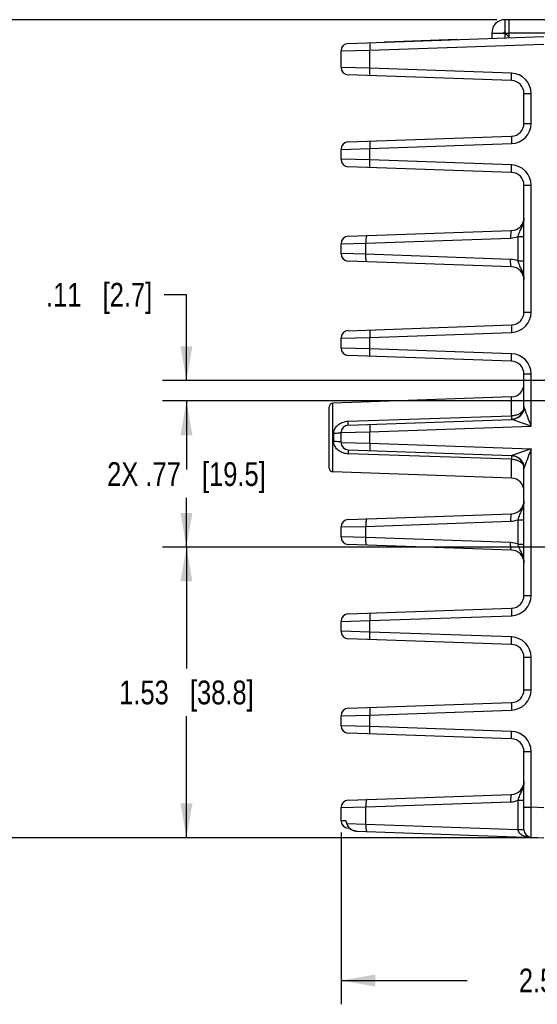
# Model space of a CAD drawing. Header units: inches. Extents: x 0 to 34, y 0 to 22.
# Tile 59 of 101: x 11.5 to 14.3, y 8.1 to 13.2. Entities that reach past the tile are written whole.
import ezdxf

# ---------------------------------------------------------------- set-up
doc = ezdxf.new("R2010")
doc.units = ezdxf.units.IN
doc.header["$LTSCALE"] = 1.87
doc.header["$MEASUREMENT"] = 0
doc.layers.get('0').update_dxf_attribs({"linetype": 'CONTINUOUS'})
doc.layers.add('02___PRT_ALL_AXES', color=7, linetype='CONTINUOUS')
doc.layers.add('DIMENSIONS', color=7, linetype='CONTINUOUS')
doc.styles.get("Standard").update_dxf_attribs({"font": 'txt', "width": 0.8})
doc.dimstyles.new('DIMSTYLE_1', dxfattribs={"dimtxt": 0.125, "dimasz": 0.18, "dimexe": 0.125, "dimexo": 0.0625, "dimgap": 0.0625, "dimtad": 0, "dimtih": 1, "dimtoh": 1, "dimzin": 4, "dimdsep": 46, "dimtxsty": 'STANDARD', "dimblk": '_FILLED', "dimblk1": '_FILLED', "dimblk2": '_FILLED', "dimcen": 0.09, "dimazin": 1, "dimtp": 0.001, "dimtm": 0.001, "dimtfac": 1, "dimtofl": 0, "dimtmove": 0, "dimatfit": 3, "dimldrblk": '_FILLED', "dimfxl": 1, "dimtolj": 1, "dimtzin": 4, "dimarcsym": 0})

# ---------------------------------------------------------------- blocks, each defined once
blk = doc.blocks.new('_FILLED')
at = {"color": 0, "linetype": 'BYBLOCK'}
blk.add_solid([(0, 0), (-1, 0.174), (-1, -0.174)], dxfattribs=at)
blk = doc.blocks.new('*D4')
at = {"layer": 'DIMENSIONS', "color": 2, "linetype": 'CONTINUOUS'}
for p, q in [((14.0535, 13.2258), (10.7975, 13.2258)), ((10.9225, 13.2258), (10.9225, 11.2015)), ((10.9225, 8.9272), (10.9225, 10.9515)), ((14.2678, 8.9272), (10.7975, 8.9272))]:
    blk.add_line(p, q, dxfattribs=at)
at = {"layer": 'DIMENSIONS', "color": 2, "linetype": 'CONTINUOUS', "xscale": 0.18, "yscale": 0.18, "zscale": 0.18}
for p, rotation in [((10.9225, 13.2258), 90), ((10.9225, 8.9272), 270)]:
    blk.add_blockref('_FILLED', p, dxfattribs=dict(at, rotation=rotation))
at = {"layer": 'DIMENSIONS', "color": 2, "linetype": 'CONTINUOUS', "insert": (10.9225, 11.139), "char_height": 0.125, "width": 1.225, "attachment_point": 2, "line_spacing_factor": 0.9}
blk.add_mtext('4.30{\\ftxt.shx;\\W1.000000;\\H0.125000; }[109.2]', dxfattribs=at)
blk = doc.blocks.new('*D18')
at = {"layer": 'DIMENSIONS', "color": 2, "linetype": 'CONTINUOUS'}
for p, q in [((15.8089, 10.477), (15.8089, 8.0522)), ((13.2345, 8.9541), (13.2345, 8.0522)), ((13.2345, 8.1772), (13.8967, 8.1772)), ((15.8089, 8.1772), (15.1467, 8.1772))]:
    blk.add_line(p, q, dxfattribs=at)
at = {"layer": 'DIMENSIONS', "color": 2, "linetype": 'CONTINUOUS', "xscale": 0.18, "yscale": 0.18, "zscale": 0.18, "rotation": 180}
blk.add_blockref('_FILLED', (13.2345, 8.1772), dxfattribs=at)
at = {"layer": 'DIMENSIONS', "color": 2, "linetype": 'CONTINUOUS', "xscale": 0.18, "yscale": 0.18, "zscale": 0.18}
blk.add_blockref('_FILLED', (15.8089, 8.1772), dxfattribs=at)
at = {"layer": 'DIMENSIONS', "color": 2, "linetype": 'CONTINUOUS', "insert": (14.5217, 8.2397), "char_height": 0.125, "width": 1.125, "attachment_point": 2, "line_spacing_factor": 0.9}
blk.add_mtext('2.57{\\ftxt.shx;\\W1.000000;\\H0.125000; }[65.4]', dxfattribs=at)
blk = doc.blocks.new('*D19')
at = {"layer": 'DIMENSIONS', "color": 2, "linetype": 'CONTINUOUS'}
for p, q in [((16.0769, 11.2225), (12.2975, 11.2225)), ((12.4225, 11.2225), (12.4225, 10.9633)), ((12.4225, 10.4542), (12.4225, 10.7133)), ((16.0769, 10.4542), (12.2975, 10.4542))]:
    blk.add_line(p, q, dxfattribs=at)
at = {"layer": 'DIMENSIONS', "color": 2, "linetype": 'CONTINUOUS', "xscale": 0.18, "yscale": 0.18, "zscale": 0.18}
for p, rotation in [((12.4225, 11.2225), 90), ((12.4225, 10.4542), 270)]:
    blk.add_blockref('_FILLED', p, dxfattribs=dict(at, rotation=rotation))
at = {"layer": 'DIMENSIONS', "color": 2, "linetype": 'CONTINUOUS', "insert": (12.4225, 10.9008), "char_height": 0.125, "width": 1.325, "attachment_point": 2, "line_spacing_factor": 0.9}
blk.add_mtext('2X .77{\\ftxt.shx;\\W1.000000;\\H0.125000; }[19.5]', dxfattribs=at)
blk = doc.blocks.new('*D20')
at = {"layer": 'DIMENSIONS', "color": 2, "linetype": 'CONTINUOUS'}
for p, q in [((12.4225, 11.7804), (12.305, 11.7804)), ((12.4225, 11.3302), (12.4225, 11.7804)), ((16.0769, 11.3302), (12.2975, 11.3302)), ((16.0769, 11.2225), (12.2975, 11.2225)), ((12.4225, 11.2225), (12.4225, 10.8625))]:
    blk.add_line(p, q, dxfattribs=at)
at = {"layer": 'DIMENSIONS', "color": 2, "linetype": 'CONTINUOUS', "xscale": 0.18, "yscale": 0.18, "zscale": 0.18}
for p, rotation in [((12.4225, 11.3302), 270), ((12.4225, 11.2225), 90)]:
    blk.add_blockref('_FILLED', p, dxfattribs=dict(at, rotation=rotation))
at = {"layer": 'DIMENSIONS', "color": 2, "linetype": 'CONTINUOUS', "insert": (12.2425, 11.8429), "char_height": 0.125, "width": 0.925, "attachment_point": 3, "line_spacing_factor": 0.9}
blk.add_mtext('.11{\\ftxt.shx;\\W1.000000;\\H0.125000; }[2.7]', dxfattribs=at)
blk = doc.blocks.new('*D21')
at = {"layer": 'DIMENSIONS', "color": 2, "linetype": 'CONTINUOUS'}
for p, q in [((16.0769, 10.4542), (12.2975, 10.4542)), ((12.4225, 10.4542), (12.4225, 9.8159)), ((12.4225, 8.9276), (12.4225, 9.5659)), ((14.2376, 8.9276), (12.2975, 8.9276))]:
    blk.add_line(p, q, dxfattribs=at)
at = {"layer": 'DIMENSIONS', "color": 2, "linetype": 'CONTINUOUS', "xscale": 0.18, "yscale": 0.18, "zscale": 0.18}
for p, rotation in [((12.4225, 10.4542), 90), ((12.4225, 8.9276), 270)]:
    blk.add_blockref('_FILLED', p, dxfattribs=dict(at, rotation=rotation))
at = {"layer": 'DIMENSIONS', "color": 2, "linetype": 'CONTINUOUS', "insert": (12.4225, 9.7534), "char_height": 0.125, "width": 1.125, "attachment_point": 2, "line_spacing_factor": 0.9}
blk.add_mtext('1.53{\\ftxt.shx;\\W1.000000;\\H0.125000; }[38.8]', dxfattribs=at)

msp = doc.modelspace()

# ---------------------------------------------------------------- linework, layer by layer
at = {"color": 3, "linetype": 'CONTINUOUS'}
for p, q in [((14.096, 13.1302), (14.096, 13.2258)), ((14.116, 13.2258), (14.096, 13.2258)), ((14.116, 13.2258), (14.116, 13.1309)), ((14.026, 13.1558), (14.026, 13.1277)), ((14.026, 13.1558), (14.116, 13.1558)), ((14.1208, 13.1311), (14.096, 13.1558))]:
    msp.add_line(p, q, dxfattribs=at)
at = {"color": 7, "linetype": 'CONTINUOUS'}
for p, q in [((13.2725, 13.1014), (14.3001, 13.1373)), ((13.3865, 13.0661), (14.3001, 13.098)), ((13.4648, 13.1097), (13.4669, 13.1098)), ((13.4649, 13.1081), (13.4648, 13.1097)), ((13.4669, 13.1082), (13.4669, 13.1098)), ((13.4671, 13.1098), (13.8449, 13.123)), ((13.4671, 13.1082), (13.4671, 13.1098)), ((13.4735, 13.11), (13.4736, 13.1085)), ((13.4775, 13.1086), (13.4774, 13.1102)), ((13.5112, 13.1098), (13.5111, 13.1113)), ((13.5152, 13.1099), (13.5152, 13.1115)), ((13.5557, 13.1113), (13.5556, 13.1129)), ((13.6183, 13.1135), (13.6183, 13.1151)), ((13.7282, 13.1173), (13.7281, 13.1189)), ((13.845, 13.1214), (13.8449, 13.123)), ((13.2345, 13.0621), (13.3865, 13.0661)), ((13.2345, 12.9748), (13.2345, 13.0621)), ((13.3865, 12.9708), (13.3865, 13.0661)), ((13.3865, 12.9708), (13.2345, 12.9748)), ((14.1305, 12.9055), (13.2725, 12.9355)), ((14.1305, 12.9449), (13.3865, 12.9708)), ((14.1951, 12.6808), (14.1951, 12.8386)), ((14.1951, 12.8386), (14.2331, 12.8386)), ((14.2331, 12.6808), (14.2331, 12.8386)), ((14.1951, 12.6808), (14.2331, 12.6808)), ((13.2725, 12.5839), (14.1305, 12.6139)), ((13.3865, 12.5486), (14.1305, 12.5746)), ((13.2345, 12.5446), (13.3865, 12.5486)), ((13.2345, 12.4927), (13.2345, 12.5446)), ((13.3865, 12.4887), (13.3865, 12.5486)), ((13.3865, 12.4887), (13.2345, 12.4927)), ((14.1305, 12.4627), (13.3865, 12.4887)), ((14.1305, 12.4234), (13.2725, 12.4533)), ((14.1951, 11.6887), (14.1951, 12.3565)), ((14.1951, 12.3565), (14.2331, 12.3565)), ((14.2331, 11.6887), (14.2331, 12.3565)), ((13.2725, 12.0879), (14.1305, 12.1178)), ((13.3646, 12.0519), (14.125, 12.0785)), ((14.1626, 12.0868), (14.1626, 11.9584)), ((14.1626, 12.0867), (14.1951, 12.0867)), ((13.2345, 12.0485), (13.3646, 12.0519)), ((13.2345, 11.9966), (13.2345, 12.0485)), ((13.3646, 11.9932), (13.3646, 12.0519)), ((13.3646, 11.9932), (13.2345, 11.9966)), ((14.1305, 11.9273), (13.2725, 11.9573)), ((14.125, 11.9666), (13.3646, 11.9932)), ((14.1626, 11.9584), (14.1951, 11.9584)), ((14.1951, 11.6887), (14.2331, 11.6887)), ((13.2725, 11.5918), (14.1305, 11.6218)), ((13.2345, 11.5525), (13.3865, 11.5564)), ((13.2345, 11.5005), (13.2345, 11.5525)), ((13.3865, 11.5564), (14.1305, 11.5824)), ((13.3865, 11.4966), (13.3865, 11.5564)), ((13.3865, 11.4966), (13.2345, 11.5005)), ((14.1305, 11.4706), (13.3865, 11.4966)), ((14.1305, 11.4312), (13.2725, 11.4612)), ((14.1951, 11.1925), (14.1951, 11.3644)), ((14.1951, 11.3643), (14.2331, 11.3643)), ((14.2331, 11.0899), (14.2331, 11.3643)), ((14.1305, 11.2439), (13.1915, 11.2111)), ((14.1305, 11.1441), (14.1305, 11.2439)), ((13.1725, 10.8695), (13.1725, 11.1914)), ((13.1915, 10.8498), (13.1915, 11.2111)), ((14.1951, 11.1925), (14.1951, 11.1925)), ((13.2725, 11.1166), (14.1305, 11.1441)), ((13.2725, 11.0957), (14.1305, 11.1257)), ((14.1422, 11.1215), (14.1306, 11.1257)), ((13.3865, 11.0604), (14.2331, 11.0899)), ((14.2331, 11.0899), (14.1422, 11.1215)), ((13.1965, 11.0091), (13.1965, 11.0518)), ((13.2345, 11.0564), (13.3865, 11.0604)), ((13.2345, 11.0045), (13.2345, 11.0564)), ((13.3865, 11.0005), (13.3865, 11.0604)), ((13.2345, 11.0045), (13.3865, 11.0005)), ((13.3865, 11.0005), (14.2331, 10.9709)), ((14.2331, 10.9709), (14.1424, 10.9395)), ((14.2331, 10.2005), (14.2331, 10.9709)), ((13.2725, 10.9651), (14.1305, 10.9352)), ((14.1305, 10.9168), (13.2725, 10.9443)), ((14.1305, 10.9168), (14.1307, 10.9266)), ((14.1305, 10.817), (14.1305, 10.9168)), ((14.1424, 10.9395), (14.1306, 10.9352)), ((14.1951, 10.2005), (14.1951, 10.8683)), ((14.1305, 10.817), (13.1915, 10.8498)), ((13.2725, 10.5997), (14.1305, 10.6296)), ((13.2345, 10.5603), (13.3646, 10.5637)), ((13.2345, 10.5084), (13.2345, 10.5603)), ((13.3646, 10.5637), (14.125, 10.5903)), ((13.3646, 10.505), (13.3646, 10.5637)), ((14.1626, 10.5986), (14.1626, 10.4702)), ((14.1626, 10.5986), (14.1951, 10.5986)), ((13.3646, 10.505), (13.2345, 10.5084)), ((14.125, 10.4785), (13.3646, 10.505)), ((14.1305, 10.4391), (13.2725, 10.4691)), ((14.1626, 10.4702), (14.1951, 10.4702)), ((14.1951, 10.2005), (14.2331, 10.2005)), ((13.2725, 10.1036), (14.1305, 10.1336)), ((13.3865, 10.0683), (14.1305, 10.0942)), ((13.2345, 10.0643), (13.3865, 10.0683)), ((13.2345, 10.0124), (13.2345, 10.0643)), ((13.3865, 10.0084), (13.3865, 10.0683)), ((13.3865, 10.0084), (13.2345, 10.0124)), ((14.1305, 9.9824), (13.3865, 10.0084)), ((14.1305, 9.943), (13.2725, 9.973)), ((14.1951, 9.7044), (14.1951, 9.8762)), ((14.1951, 9.8762), (14.2331, 9.8762)), ((14.2331, 9.7044), (14.2331, 9.8762)), ((14.1951, 9.7044), (14.2331, 9.7044)), ((13.2725, 9.6076), (14.1305, 9.6375)), ((13.2345, 9.5682), (13.3865, 9.5722)), ((13.3865, 9.5722), (14.1305, 9.5982)), ((13.3865, 9.5123), (13.3865, 9.5722)), ((13.2345, 9.5163), (13.2345, 9.5682)), ((13.3865, 9.5123), (13.2345, 9.5163)), ((14.1305, 9.447), (13.2725, 9.4769)), ((14.1305, 9.4863), (13.3865, 9.5123)), ((14.1951, 8.9693), (14.1951, 9.3801)), ((14.1951, 9.3801), (14.2331, 9.3801)), ((14.2331, 9.0873), (14.2331, 9.3801)), ((13.2725, 9.1254), (14.1305, 9.1554)), ((13.3646, 9.0895), (14.125, 9.116)), ((14.1626, 9.1243), (14.1626, 8.9715)), ((14.1626, 9.1243), (14.1951, 9.1243)), ((13.2345, 9.0861), (13.3646, 9.0895)), ((13.2345, 9.0166), (13.2345, 9.0861)), ((13.3646, 8.9994), (13.3646, 9.0895)), ((14.1951, 9.0873), (14.2331, 9.0873)), ((14.3001, 9.085), (14.2331, 9.0873)), ((13.2604, 9.0159), (13.2345, 9.0166)), ((13.2627, 9.0084), (13.2604, 9.0159)), ((13.2629, 9.005), (13.2637, 9.0027)), ((13.2629, 9.005), (13.2629, 9.005)), ((13.2637, 9.0027), (13.2644, 9.0007)), ((13.2647, 9.0027), (13.2645, 9.0033)), ((13.265, 9.002), (13.2647, 9.0027)), ((13.2644, 9.0007), (13.2646, 9.0015)), ((13.2644, 9.0007), (13.2662, 8.996)), ((13.2646, 9.0015), (13.265, 9.002)), ((13.265, 9.002), (13.3646, 8.9994)), ((13.2662, 8.996), (13.2708, 8.9872)), ((13.2708, 8.9872), (13.2782, 8.978)), ((13.2792, 8.977), (13.2725, 8.9773)), ((13.2782, 8.978), (13.2813, 8.9751)), ((13.2792, 8.977), (13.2813, 8.9751)), ((13.2813, 8.9751), (13.2816, 8.9754)), ((13.2813, 8.9751), (13.2848, 8.9723)), ((13.2813, 8.9751), (13.2848, 8.9723)), ((13.2848, 8.9723), (13.2975, 8.9658)), ((13.2975, 8.9658), (13.3125, 8.9624)), ((13.3125, 8.9624), (13.3197, 8.9618)), ((13.3197, 8.9618), (14.3001, 8.9276)), ((13.3646, 8.9994), (14.1626, 8.9715)), ((14.1626, 8.9715), (14.1951, 8.9715))]:
    msp.add_line(p, q, dxfattribs=at)
at = {"color": 3, "linetype": 'CONTINUOUS'}
for radius in [0.07, 0.00691]:
    msp.add_arc((14.096, 13.1558), radius, 89.9969, 179.9969, dxfattribs=at)
at = {"color": 7, "linetype": 'CONTINUOUS'}
for centre, radius, start, end in [((14.096, 13.1558), 0.00395, 89.9969, 179.9969), ((13.2738, 13.0621), 0.0394, 92, 180), ((13.2738, 12.9748), 0.0394, 179.9999, 267.9982), ((14.1268, 12.8386), 0.1063, 0.0014, 87.9986), ((14.1282, 12.8386), 0.0669, 0.001, 88.0007), ((14.1268, 12.6808), 0.1063, 272.0014, 359.9986), ((14.1282, 12.6808), 0.0669, 271.9993, 359.999), ((13.2738, 12.5446), 0.0394, 92.0018, 180.0001), ((13.2738, 12.4927), 0.0394, 179.9999, 267.9982), ((14.1268, 12.3565), 0.1063, 0.0014, 87.9986), ((14.1282, 12.3565), 0.0669, 0.001, 88.0007), ((14.1282, 12.1847), 0.0669, 271.9973, 359.999), ((13.2738, 12.0485), 0.0394, 92, 180), ((13.2738, 11.9966), 0.0394, 180, 268), ((14.1282, 11.8604), 0.0669, 0.0038, 88.0027), ((14.1268, 11.6887), 0.1063, 272.0014, 359.9986), ((14.1282, 11.6887), 0.0669, 271.9993, 359.999), ((13.2738, 11.5525), 0.0394, 92.0018, 180.0001), ((13.2738, 11.5005), 0.0394, 180, 268), ((14.1268, 11.3643), 0.1063, 0.0014, 87.9986), ((14.1282, 11.3643), 0.0669, 0.001, 88.0007), ((14.1282, 11.3108), 0.0669, 272, 360), ((13.1921, 11.1914), 0.0197, 92, 180), ((14.1282, 11.1926), 0.0669, 272, 360), ((13.3596, 11.1256), 0.7712, 0.6467, 1.376), ((13.2738, 11.0564), 0.0394, 92.0018, 180.0001), ((13.2738, 11.0045), 0.0394, 180, 267.9981), ((14.1282, 10.8683), 0.0669, 360, 88), ((13.1921, 10.8695), 0.0197, 180, 268), ((14.1282, 10.7501), 0.0669, 0, 88), ((14.1282, 10.6965), 0.0669, 271.9973, 359.999), ((13.2738, 10.5603), 0.0394, 92, 180), ((13.2738, 10.5084), 0.0394, 180, 268), ((14.1282, 10.3722), 0.0669, 0.0038, 88.0027), ((14.1268, 10.2005), 0.1063, 272.0014, 359.9986), ((14.1282, 10.2005), 0.0669, 271.9993, 359.999), ((13.2738, 10.0643), 0.0394, 92, 180), ((13.2738, 10.0124), 0.0394, 179.9999, 267.9982), ((14.1268, 9.8762), 0.1063, 0.0014, 87.9986), ((14.1282, 9.8762), 0.0669, 0.001, 88.0007), ((14.1268, 9.7044), 0.1063, 272.0014, 359.9986), ((14.1282, 9.7044), 0.0669, 271.9993, 359.999), ((13.2738, 9.5682), 0.0394, 92.0018, 180.0001), ((13.2738, 9.5163), 0.0394, 180, 268), ((14.1268, 9.3801), 0.1063, 0.0014, 87.9986), ((14.1282, 9.3801), 0.0669, 0.001, 88.0007), ((14.1282, 9.2223), 0.0669, 271.9967, 360), ((13.2738, 9.0861), 0.0394, 92, 180), ((13.2738, 9.0166), 0.0394, 180, 268), ((13.4406, 9.0685), 0.1878, 198.6594, 199.481), ((13.2961, 9.0168), 0.0358, 203.3312, 209.3435), ((13.6247, 9.1337), 0.3831, 199.4875, 199.8912), ((13.3703, 9.0363), 0.1107, 198.012, 198.5536), ((13.3207, 9.0179), 0.0578, 208.8667, 214.5001), ((13.3193, 9.017), 0.0562, 214.5035, 221.0004), ((13.3181, 9.0159), 0.0545, 220.9997, 228.0464), ((13.3219, 9.0379), 0.0761, 262.2467, 263.5135), ((13.3225, 9.0441), 0.0823, 263.5584, 268.0464), ((13.9324, 8.9638), 0.2303, 1.6508, 1.9339), ((14.2345, 8.9693), 0.0394, 180, 268)]:
    msp.add_arc(centre, radius, start, end, dxfattribs=at)
for points, knots in [([(13.3865, 13.1054), (13.3864, 13.1054), (13.3863, 13.1051), (13.3862, 13.1046), (13.3861, 13.1036), (13.386, 13.1016), (13.3859, 13.0983), (13.3859, 13.0935), (13.3859, 13.0876), (13.3861, 13.0784), (13.3863, 13.0711), (13.3865, 13.0661)], [0, 0, 0, 0, 0.005911, 0.020689, 0.044676, 0.077779, 0.170232, 0.29432, 0.445489, 0.618082, 1, 1, 1, 1]), ([(13.3865, 12.9315), (13.3864, 12.9315), (13.3863, 12.9318), (13.3862, 12.9323), (13.3861, 12.9333), (13.386, 12.9353), (13.3859, 12.9386), (13.3859, 12.9434), (13.3859, 12.9493), (13.3861, 12.9585), (13.3863, 12.9658), (13.3865, 12.9708)], [0, 0, 0, 0, 0.005911, 0.020689, 0.044676, 0.077779, 0.170232, 0.29432, 0.445489, 0.618082, 1, 1, 1, 1]), ([(14.1305, 12.9055), (14.1304, 12.9055), (14.1303, 12.9059), (14.1302, 12.9064), (14.1302, 12.9073), (14.13, 12.9093), (14.13, 12.9126), (14.1299, 12.9174), (14.13, 12.9233), (14.1301, 12.9326), (14.1303, 12.9398), (14.1305, 12.9449)], [0, 0, 0, 0, 0.005911, 0.020689, 0.044676, 0.077779, 0.170232, 0.29432, 0.445489, 0.618082, 1, 1, 1, 1]), ([(13.3865, 12.5879), (13.3864, 12.5879), (13.3863, 12.5876), (13.3862, 12.5871), (13.3861, 12.5861), (13.386, 12.5841), (13.3859, 12.5808), (13.3859, 12.576), (13.3859, 12.5701), (13.3861, 12.5609), (13.3863, 12.5536), (13.3865, 12.5486)], [0, 0, 0, 0, 0.005911, 0.020689, 0.044676, 0.077779, 0.170232, 0.29432, 0.445489, 0.618082, 1, 1, 1, 1]), ([(14.1305, 12.6139), (14.1304, 12.6139), (14.1303, 12.6135), (14.1302, 12.613), (14.1302, 12.6121), (14.13, 12.6101), (14.13, 12.6068), (14.1299, 12.602), (14.13, 12.5961), (14.1301, 12.5868), (14.1303, 12.5796), (14.1305, 12.5746)], [0, 0, 0, 0, 0.005911, 0.020689, 0.044676, 0.077779, 0.170232, 0.29432, 0.445489, 0.618082, 1, 1, 1, 1]), ([(13.3865, 12.4493), (13.3864, 12.4493), (13.3863, 12.4497), (13.3862, 12.4502), (13.3861, 12.4512), (13.386, 12.4531), (13.3859, 12.4564), (13.3859, 12.4612), (13.3859, 12.4671), (13.3861, 12.4764), (13.3863, 12.4837), (13.3865, 12.4887)], [0, 0, 0, 0, 0.005911, 0.020689, 0.044676, 0.077779, 0.170232, 0.29432, 0.445489, 0.618082, 1, 1, 1, 1]), ([(14.1305, 12.4234), (14.1304, 12.4234), (14.1303, 12.4237), (14.1302, 12.4242), (14.1302, 12.4252), (14.13, 12.4271), (14.13, 12.4304), (14.1299, 12.4353), (14.13, 12.4411), (14.1301, 12.4504), (14.1303, 12.4577), (14.1305, 12.4627)], [0, 0, 0, 0, 0.005911, 0.020689, 0.044676, 0.077779, 0.170232, 0.29432, 0.445489, 0.618082, 1, 1, 1, 1]), ([(14.1951, 12.1847), (14.1951, 12.1762), (14.1924, 12.1591), (14.1827, 12.1352), (14.1712, 12.1118), (14.1652, 12.0953), (14.1626, 12.0868)], [0, 0, 0, 0, 0.245872, 0.492875, 0.742404, 1, 1, 1, 1]), ([(14.1305, 12.1178), (14.13, 12.1178), (14.1288, 12.1168), (14.1272, 12.1129), (14.1257, 12.1049), (14.1249, 12.0928), (14.1249, 12.0835), (14.125, 12.0785)], [0, 0, 0, 0, 0.037517, 0.10062, 0.316173, 0.630711, 1, 1, 1, 1]), ([(13.3701, 12.0913), (13.3696, 12.0913), (13.3684, 12.0903), (13.3667, 12.0863), (13.3653, 12.0783), (13.3644, 12.0662), (13.3644, 12.0569), (13.3646, 12.0519)], [0, 0, 0, 0, 0.037517, 0.10062, 0.316173, 0.630711, 1, 1, 1, 1]), ([(13.3701, 11.9539), (13.3696, 11.9539), (13.3684, 11.9549), (13.3667, 11.9588), (13.3653, 11.9668), (13.3644, 11.9789), (13.3644, 11.9882), (13.3646, 11.9932)], [0, 0, 0, 0, 0.037517, 0.10062, 0.316173, 0.630711, 1, 1, 1, 1]), ([(14.1305, 11.9273), (14.13, 11.9273), (14.1288, 11.9283), (14.1272, 11.9322), (14.1257, 11.9402), (14.1249, 11.9524), (14.1249, 11.9616), (14.125, 11.9666)], [0, 0, 0, 0, 0.037517, 0.10062, 0.316173, 0.630711, 1, 1, 1, 1]), ([(14.1626, 11.9584), (14.1652, 11.9498), (14.1712, 11.9333), (14.1827, 11.9099), (14.1924, 11.886), (14.1951, 11.8689), (14.1951, 11.8604)], [0, 0, 0, 0, 0.257592, 0.507122, 0.754131, 1, 1, 1, 1]), ([(13.3865, 11.5958), (13.3864, 11.5958), (13.3863, 11.5954), (13.3862, 11.5949), (13.3861, 11.5939), (13.386, 11.592), (13.3859, 11.5887), (13.3859, 11.5839), (13.3859, 11.578), (13.3861, 11.5687), (13.3863, 11.5615), (13.3865, 11.5564)], [0, 0, 0, 0, 0.005911, 0.020689, 0.044676, 0.077779, 0.170232, 0.29432, 0.445489, 0.618082, 1, 1, 1, 1]), ([(14.1305, 11.6218), (14.1304, 11.6218), (14.1303, 11.6214), (14.1302, 11.6209), (14.1302, 11.6199), (14.13, 11.618), (14.13, 11.6147), (14.1299, 11.6099), (14.13, 11.604), (14.1301, 11.5947), (14.1303, 11.5874), (14.1305, 11.5824)], [0, 0, 0, 0, 0.005911, 0.020689, 0.044676, 0.077779, 0.170232, 0.29432, 0.445489, 0.618082, 1, 1, 1, 1]), ([(13.3865, 11.4572), (13.3864, 11.4572), (13.3863, 11.4576), (13.3862, 11.4581), (13.3861, 11.4591), (13.386, 11.461), (13.3859, 11.4643), (13.3859, 11.4691), (13.3859, 11.475), (13.3861, 11.4843), (13.3863, 11.4916), (13.3865, 11.4966)], [0, 0, 0, 0, 0.005911, 0.020689, 0.044676, 0.077779, 0.170232, 0.29432, 0.445489, 0.618082, 1, 1, 1, 1]), ([(14.1305, 11.4312), (14.1304, 11.4312), (14.1303, 11.4316), (14.1302, 11.4321), (14.1302, 11.4331), (14.13, 11.435), (14.13, 11.4383), (14.1299, 11.4431), (14.13, 11.449), (14.1301, 11.4583), (14.1303, 11.4656), (14.1305, 11.4706)], [0, 0, 0, 0, 0.005911, 0.020689, 0.044676, 0.077779, 0.170232, 0.29432, 0.445489, 0.618082, 1, 1, 1, 1]), ([(14.1929, 11.1799), (14.191, 11.1747), (14.1847, 11.1646), (14.17, 11.1534), (14.1514, 11.1461), (14.1376, 11.1443), (14.1305, 11.1441)], [0, 0, 0, 0, 0.217306, 0.456586, 0.720144, 1, 1, 1, 1]), ([(14.1951, 11.1925), (14.1951, 11.184), (14.1918, 11.1668), (14.1775, 11.145), (14.1561, 11.1299), (14.1391, 11.126), (14.1306, 11.1257)], [0, 0, 0, 0, 0.249966, 0.499909, 0.749905, 1, 1, 1, 1]), ([(14.1991, 11.1804), (14.1986, 11.1818), (14.1977, 11.1844), (14.1965, 11.188), (14.1957, 11.1906), (14.1951, 11.192), (14.1951, 11.1925)], [0, 0, 0, 0, 0.344927, 0.649456, 0.88419, 1, 1, 1, 1]), ([(14.2331, 11.0899), (14.2272, 11.1055), (14.2157, 11.1356), (14.2044, 11.1657), (14.1991, 11.1804)], [0, 0, 0, 0, 0.515622, 1, 1, 1, 1]), ([(14.1305, 11.1257), (14.1306, 11.1257), (14.1306, 11.126), (14.1306, 11.1263), (14.1307, 11.1271), (14.1307, 11.1285), (14.1307, 11.1309), (14.1307, 11.1331), (14.1307, 11.1343)], [0, 0, 0, 0, 0.017927, 0.066972, 0.147503, 0.259152, 0.573014, 1, 1, 1, 1]), ([(14.1306, 11.1257), (14.1306, 11.1257), (14.1305, 11.1257), (14.1305, 11.1257), (14.1305, 11.1257)], [0, 0, 0, 0, 0.51423, 1, 1, 1, 1]), ([(13.1965, 11.0518), (13.1965, 11.0608), (13.2014, 11.0792), (13.2201, 11.1001), (13.2448, 11.113), (13.2632, 11.1163), (13.2725, 11.1166)], [0, 0, 0, 0, 0.248904, 0.496099, 0.746238, 1, 1, 1, 1]), ([(13.2725, 11.0957), (13.2726, 11.0957), (13.2725, 11.0965), (13.2727, 11.0973), (13.2727, 11.0992), (13.2727, 11.1016), (13.2727, 11.1046), (13.2726, 11.1097), (13.2725, 11.1137), (13.2725, 11.1166)], [0, 0, 0, 0, 0.018079, 0.069585, 0.15402, 0.270051, 0.415558, 0.588236, 1, 1, 1, 1]), ([(13.3865, 11.0997), (13.3864, 11.0997), (13.3863, 11.0994), (13.3862, 11.0989), (13.3861, 11.0979), (13.386, 11.096), (13.3859, 11.0927), (13.3859, 11.0878), (13.3859, 11.0819), (13.3861, 11.0727), (13.3863, 11.0654), (13.3865, 11.0604)], [0, 0, 0, 0, 0.005911, 0.020689, 0.044676, 0.077779, 0.170232, 0.29432, 0.445489, 0.618082, 1, 1, 1, 1]), ([(13.2345, 11.0564), (13.2345, 11.056), (13.2334, 11.0552), (13.2312, 11.0545), (13.2277, 11.0537), (13.2209, 11.0528), (13.2103, 11.052), (13.2014, 11.0518), (13.1965, 11.0518)], [0, 0, 0, 0, 0.029497, 0.088976, 0.181222, 0.303662, 0.622222, 1, 1, 1, 1]), ([(13.2725, 10.9443), (13.2632, 10.9446), (13.2448, 10.9478), (13.2201, 10.9608), (13.2014, 10.9817), (13.1965, 11), (13.1965, 11.0091)], [0, 0, 0, 0, 0.253754, 0.503877, 0.751085, 1, 1, 1, 1]), ([(13.2345, 11.0045), (13.2345, 11.0049), (13.2334, 11.0057), (13.2312, 11.0064), (13.2277, 11.0071), (13.2209, 11.0081), (13.2103, 11.0089), (13.2014, 11.0091), (13.1965, 11.0091)], [0, 0, 0, 0, 0.029496, 0.088974, 0.181221, 0.303661, 0.622221, 1, 1, 1, 1]), ([(13.3865, 11.0005), (13.3863, 10.9955), (13.3861, 10.9882), (13.3859, 10.9789), (13.3859, 10.9731), (13.3859, 10.9682), (13.386, 10.9649), (13.3861, 10.963), (13.3862, 10.962), (13.3863, 10.9615), (13.3864, 10.9612), (13.3865, 10.9612)], [0, 0, 0, 0, 0.381918, 0.554511, 0.70568, 0.829768, 0.922221, 0.955324, 0.979311, 0.994089, 1, 1, 1, 1]), ([(14.2331, 10.9709), (14.2272, 10.9555), (14.2158, 10.9254), (14.2045, 10.8953), (14.1992, 10.8806)], [0, 0, 0, 0, 0.515479, 1, 1, 1, 1]), ([(13.2725, 10.9651), (13.2726, 10.9651), (13.2725, 10.9644), (13.2727, 10.9636), (13.2727, 10.9617), (13.2727, 10.9593), (13.2727, 10.9563), (13.2726, 10.9512), (13.2725, 10.9471), (13.2725, 10.9443)], [0, 0, 0, 0, 0.018085, 0.069599, 0.15404, 0.270076, 0.415583, 0.588258, 1, 1, 1, 1]), ([(14.1306, 10.9352), (14.1306, 10.9352), (14.1305, 10.9352), (14.1305, 10.9352), (14.1305, 10.9352)], [0, 0, 0, 0, 0.513565, 1, 1, 1, 1]), ([(14.1307, 10.9266), (14.1307, 10.9278), (14.1307, 10.9299), (14.1307, 10.9324), (14.1307, 10.9338), (14.1306, 10.9346), (14.1306, 10.9349), (14.1306, 10.9352), (14.1305, 10.9352)], [0, 0, 0, 0, 0.426991, 0.740859, 0.852514, 0.93305, 0.982096, 1, 1, 1, 1]), ([(14.1305, 10.9168), (14.1376, 10.9166), (14.1513, 10.9148), (14.17, 10.9075), (14.1847, 10.8963), (14.191, 10.8862), (14.1929, 10.881)], [0, 0, 0, 0, 0.27983, 0.543383, 0.782679, 1, 1, 1, 1]), ([(14.1306, 10.9352), (14.1391, 10.9349), (14.1561, 10.931), (14.1775, 10.9159), (14.1918, 10.894), (14.1951, 10.8769), (14.1951, 10.8683)], [0, 0, 0, 0, 0.250095, 0.500091, 0.750034, 1, 1, 1, 1]), ([(14.1992, 10.8806), (14.1987, 10.8792), (14.1978, 10.8766), (14.1965, 10.873), (14.1957, 10.8703), (14.1951, 10.8688), (14.1951, 10.8683)], [0, 0, 0, 0, 0.344448, 0.648926, 0.88406, 1, 1, 1, 1]), ([(14.1951, 10.6965), (14.1951, 10.688), (14.1924, 10.6709), (14.1827, 10.6471), (14.1712, 10.6236), (14.1652, 10.6071), (14.1626, 10.5986)], [0, 0, 0, 0, 0.245872, 0.492875, 0.742404, 1, 1, 1, 1]), ([(14.1305, 10.6296), (14.13, 10.6296), (14.1288, 10.6286), (14.1272, 10.6247), (14.1257, 10.6167), (14.1249, 10.6046), (14.1249, 10.5953), (14.125, 10.5903)], [0, 0, 0, 0, 0.037517, 0.10062, 0.316173, 0.630711, 1, 1, 1, 1]), ([(13.3701, 10.6031), (13.3696, 10.6031), (13.3684, 10.6021), (13.3667, 10.5982), (13.3653, 10.5901), (13.3644, 10.578), (13.3644, 10.5687), (13.3646, 10.5637)], [0, 0, 0, 0, 0.037517, 0.10062, 0.316173, 0.630711, 1, 1, 1, 1]), ([(13.3701, 10.4657), (13.3696, 10.4657), (13.3684, 10.4667), (13.3667, 10.4706), (13.3653, 10.4786), (13.3644, 10.4907), (13.3644, 10.5), (13.3646, 10.505)], [0, 0, 0, 0, 0.037517, 0.10062, 0.316173, 0.630711, 1, 1, 1, 1]), ([(14.1305, 10.4391), (14.13, 10.4391), (14.1288, 10.4401), (14.1272, 10.444), (14.1257, 10.4521), (14.1249, 10.4642), (14.1249, 10.4735), (14.125, 10.4785)], [0, 0, 0, 0, 0.037517, 0.10062, 0.316173, 0.630711, 1, 1, 1, 1]), ([(14.1626, 10.4702), (14.1652, 10.4617), (14.1712, 10.4451), (14.1827, 10.4217), (14.1924, 10.3978), (14.1951, 10.3807), (14.1951, 10.3722)], [0, 0, 0, 0, 0.257592, 0.507122, 0.754131, 1, 1, 1, 1]), ([(13.3865, 10.1076), (13.3864, 10.1076), (13.3863, 10.1072), (13.3862, 10.1067), (13.3861, 10.1058), (13.386, 10.1038), (13.3859, 10.1005), (13.3859, 10.0957), (13.3859, 10.0898), (13.3861, 10.0805), (13.3863, 10.0733), (13.3865, 10.0683)], [0, 0, 0, 0, 0.005911, 0.020689, 0.044676, 0.077779, 0.170232, 0.29432, 0.445489, 0.618082, 1, 1, 1, 1]), ([(14.1305, 10.1336), (14.1304, 10.1336), (14.1303, 10.1332), (14.1302, 10.1327), (14.1302, 10.1317), (14.13, 10.1298), (14.13, 10.1265), (14.1299, 10.1217), (14.13, 10.1158), (14.1301, 10.1065), (14.1303, 10.0992), (14.1305, 10.0942)], [0, 0, 0, 0, 0.005911, 0.020689, 0.044676, 0.077779, 0.170232, 0.29432, 0.445489, 0.618082, 1, 1, 1, 1]), ([(13.3865, 9.969), (13.3864, 9.969), (13.3863, 9.9694), (13.3862, 9.9699), (13.3861, 9.9709), (13.386, 9.9728), (13.3859, 9.9761), (13.3859, 9.9809), (13.3859, 9.9868), (13.3861, 9.9961), (13.3863, 10.0034), (13.3865, 10.0084)], [0, 0, 0, 0, 0.005911, 0.020689, 0.044676, 0.077779, 0.170232, 0.29432, 0.445489, 0.618082, 1, 1, 1, 1]), ([(14.1305, 9.943), (14.1304, 9.9431), (14.1303, 9.9434), (14.1302, 9.9439), (14.1302, 9.9449), (14.13, 9.9468), (14.13, 9.9501), (14.1299, 9.9549), (14.13, 9.9608), (14.1301, 9.9701), (14.1303, 9.9774), (14.1305, 9.9824)], [0, 0, 0, 0, 0.005911, 0.020689, 0.044676, 0.077779, 0.170232, 0.29432, 0.445489, 0.618082, 1, 1, 1, 1]), ([(14.1305, 9.6375), (14.1304, 9.6375), (14.1303, 9.6372), (14.1302, 9.6367), (14.1302, 9.6357), (14.13, 9.6337), (14.13, 9.6304), (14.1299, 9.6256), (14.13, 9.6197), (14.1301, 9.6105), (14.1303, 9.6032), (14.1305, 9.5982)], [0, 0, 0, 0, 0.005911, 0.020689, 0.044676, 0.077779, 0.170232, 0.29432, 0.445489, 0.618082, 1, 1, 1, 1]), ([(13.3865, 9.6115), (13.3864, 9.6115), (13.3863, 9.6112), (13.3862, 9.6107), (13.3861, 9.6097), (13.386, 9.6078), (13.3859, 9.6045), (13.3859, 9.5996), (13.3859, 9.5938), (13.3861, 9.5845), (13.3863, 9.5772), (13.3865, 9.5722)], [0, 0, 0, 0, 0.005911, 0.020689, 0.044676, 0.077779, 0.170232, 0.29432, 0.445489, 0.618082, 1, 1, 1, 1]), ([(13.3865, 9.473), (13.3864, 9.473), (13.3863, 9.4733), (13.3862, 9.4738), (13.3861, 9.4748), (13.386, 9.4767), (13.3859, 9.48), (13.3859, 9.4849), (13.3859, 9.4907), (13.3861, 9.5), (13.3863, 9.5073), (13.3865, 9.5123)], [0, 0, 0, 0, 0.005911, 0.020689, 0.044676, 0.077779, 0.170232, 0.29432, 0.445489, 0.618082, 1, 1, 1, 1]), ([(14.1305, 9.447), (14.1304, 9.447), (14.1303, 9.4473), (14.1302, 9.4478), (14.1302, 9.4488), (14.13, 9.4508), (14.13, 9.4541), (14.1299, 9.4589), (14.13, 9.4648), (14.1301, 9.474), (14.1303, 9.4813), (14.1305, 9.4863)], [0, 0, 0, 0, 0.005911, 0.020689, 0.044676, 0.077779, 0.170232, 0.29432, 0.445489, 0.618082, 1, 1, 1, 1]), ([(14.1951, 9.2223), (14.1951, 9.2138), (14.1924, 9.1966), (14.1827, 9.1728), (14.1712, 9.1493), (14.1652, 9.1328), (14.1626, 9.1243)], [0, 0, 0, 0, 0.245883, 0.492882, 0.742413, 1, 1, 1, 1]), ([(13.3701, 9.1288), (13.3696, 9.1288), (13.3684, 9.1278), (13.3667, 9.1239), (13.3653, 9.1159), (13.3644, 9.1038), (13.3644, 9.0945), (13.3646, 9.0895)], [0, 0, 0, 0, 0.037517, 0.10062, 0.316173, 0.630711, 1, 1, 1, 1]), ([(14.1305, 9.1554), (14.13, 9.1554), (14.1288, 9.1544), (14.1272, 9.1504), (14.1257, 9.1424), (14.1249, 9.1303), (14.1249, 9.121), (14.125, 9.116)], [0, 0, 0, 0, 0.037517, 0.10062, 0.316173, 0.630711, 1, 1, 1, 1]), ([(14.2331, 8.9299), (14.233, 8.9299), (14.233, 8.9303), (14.2329, 8.9308), (14.2329, 8.9318), (14.2328, 8.9331), (14.2328, 8.9348), (14.2327, 8.9378), (14.2327, 8.9424), (14.2326, 8.949), (14.2326, 8.9569), (14.2325, 8.9661), (14.2325, 8.9805), (14.2326, 9.001), (14.2327, 9.0279), (14.2329, 9.057), (14.233, 9.0771), (14.2331, 9.0873)], [0, 0, 0, 0, 0.001294, 0.004941, 0.010966, 0.019365, 0.030126, 0.043226, 0.07629, 0.118246, 0.168694, 0.227138, 0.293033, 0.444547, 0.617383, 0.804966, 1, 1, 1, 1]), ([(13.27, 8.99), (13.2696, 8.9909), (13.2677, 8.9945), (13.2662, 8.9982), (13.2653, 9.001)], [0, 0, 0, 0, 0.254836, 1, 1, 1, 1]), ([(13.3646, 8.9994), (13.3644, 8.9944), (13.3644, 8.9851), (13.3653, 8.973), (13.3667, 8.965), (13.3684, 8.9611), (13.3696, 8.9601), (13.3701, 8.9601)], [0, 0, 0, 0, 0.369289, 0.683827, 0.89938, 0.962483, 1, 1, 1, 1]), ([(14.1626, 8.9704), (14.1627, 8.9666), (14.165, 8.9591), (14.1723, 8.9504), (14.1812, 8.9438), (14.1941, 8.9371), (14.2115, 8.9319), (14.2259, 8.9302), (14.2331, 8.9299)], [0, 0, 0, 0, 0.12963, 0.257025, 0.382613, 0.507093, 0.753973, 1, 1, 1, 1]), ([(14.1626, 8.9704), (14.1667, 8.9704), (14.1743, 8.9703), (14.1831, 8.9701), (14.1888, 8.9699), (14.1918, 8.9698), (14.1938, 8.9695), (14.1948, 8.9695), (14.195, 8.9693)], [0, 0, 0, 0, 0.381109, 0.696264, 0.817641, 0.910321, 0.971556, 1, 1, 1, 1]), ([(14.195, 8.9693), (14.1951, 8.9693), (14.1951, 8.9693), (14.1951, 8.9693), (14.1951, 8.9693)], [0, 0, 0, 0, 0.608011, 1, 1, 1, 1])]:
    msp.add_open_spline(points, degree=3, knots=knots, dxfattribs=at)
for points in [[(14.125, 12.0785), (14.1378, 12.0789), (14.1508, 12.0818), (14.1626, 12.0868)], [(14.1626, 11.9584), (14.1508, 11.9633), (14.1378, 11.9662), (14.125, 11.9666)], [(14.1951, 11.1926), (14.1951, 11.1883), (14.1943, 11.1839), (14.1929, 11.1799)], [(14.1929, 10.881), (14.1943, 10.877), (14.1951, 10.8726), (14.1951, 10.8683)], [(14.125, 10.5903), (14.1378, 10.5907), (14.1508, 10.5936), (14.1626, 10.5986)], [(14.1626, 10.4702), (14.1508, 10.4752), (14.1378, 10.478), (14.125, 10.4785)], [(14.125, 9.116), (14.1378, 9.1165), (14.1508, 9.1193), (14.1626, 9.1243)], [(13.2604, 9.0159), (13.2609, 9.0122), (13.2617, 9.0086), (13.2629, 9.005)], [(13.2604, 9.0159), (13.2604, 9.0114), (13.2614, 9.0068), (13.2632, 9.0026)], [(13.2927, 8.968), (13.2887, 8.9699), (13.2849, 8.9724), (13.2816, 8.9754)], [(13.3116, 8.9625), (13.3051, 8.9634), (13.2986, 8.9652), (13.2927, 8.968)]]:
    msp.add_open_spline(points, degree=3, dxfattribs=at)
at = {"layer": '02___PRT_ALL_AXES', "color": 3, "linetype": 'CONTINUOUS'}
for p, q in [((17.0168, 13.2257), (14.116, 13.2258)), ((17.0503, 13.1557), (14.116, 13.1558))]:
    msp.add_line(p, q, dxfattribs=at)

# ---------------------------------------------------------------- dimensions: what is measured, and where the dimension line sits
at = {"layer": 'DIMENSIONS', "color": 2, "linetype": 'CONTINUOUS'}
for base, p1, p2, angle, picture, middle in [((10.9225, 13.2258), (14.3303, 8.9272), (14.116, 13.2258), 90, '*D4', (10.9225, 11.0765)), ((12.4225, 11.3302), (16.1394, 11.2225), (16.1394, 11.3302), 90, '*D20', (11.78, 11.7804)), ((13.2345, 8.1772), (15.8089, 10.5395), (13.2345, 9.0166), 180, '*D18', (14.5217, 8.1772)), ((12.4225, 10.4542), (14.3001, 8.9276), (16.1394, 10.4542), 90, '*D21', (12.4225, 9.6909))]:
    dim = msp.add_linear_dim(base=base, p1=p1, p2=p2, angle=angle, dimstyle='DIMSTYLE_1', dxfattribs=at)
    dim.commit()
    dim.dimension.update_dxf_attribs({"geometry": picture, "text_midpoint": middle, "dimtype": 160})
dim = msp.add_linear_dim(base=(12.4225, 11.2225), p1=(16.1394, 10.4542), p2=(16.1394, 11.2225), angle=90, text='2X <>', dimstyle='DIMSTYLE_1', dxfattribs=at)
dim.commit()
dim.dimension.update_dxf_attribs({"geometry": '*D19', "text_midpoint": (12.4225, 10.8383), "dimtype": 160})

doc.saveas('drawing.dxf')
